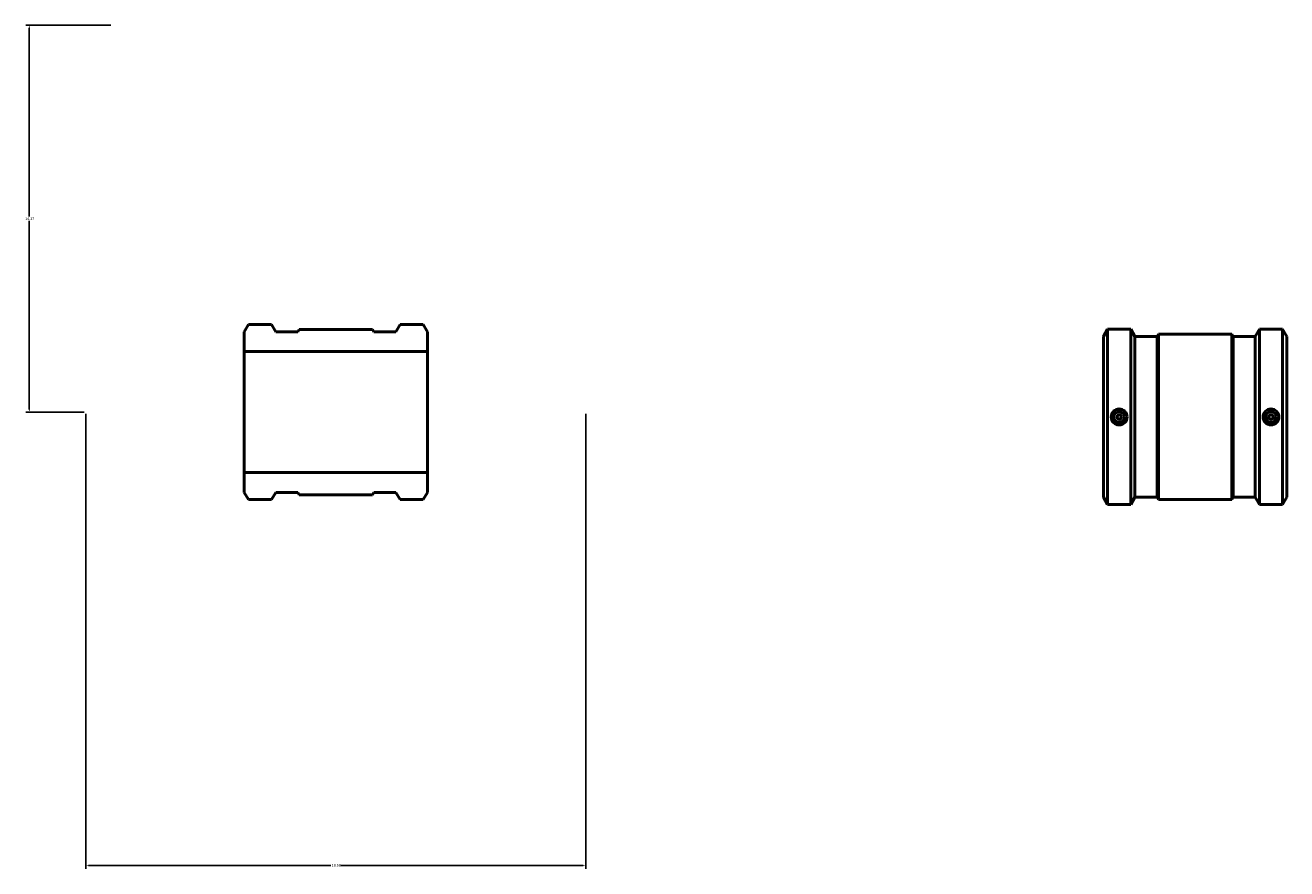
# Model space of a CAD drawing. Header units: inches. Extents: x -20.6 to 77.1, y -12.8 to 81.1.
# Tile 3 of 5: x -20.6 to 26.3, y 43.3 to 74.6. Entities that reach past the tile are written whole.
import ezdxf

# ---------------------------------------------------------------- set-up
doc = ezdxf.new("R2010")
doc.units = ezdxf.units.IN
doc.header["$MEASUREMENT"] = 0
doc.layers.add('Dimension (ANSI)', color=7, linetype='Continuous', lineweight=25)
doc.layers.add('Visible (ANSI)', color=7, linetype='Continuous', lineweight=50)
doc.styles.add('Note Text (ANSI)', font='tahoma.ttf')
doc.dimstyles.new('Default (ANSI)', dxfattribs={"dimtxt": 0.094488, "dimasz": 0.098425, "dimexe": 0.125, "dimexo": 0.0625, "dimgap": 0.031496, "dimtad": 0, "dimtih": 1, "dimtoh": 1, "dimrnd": 1e-08, "dimzin": 4, "dimdsep": 46, "dimtxsty": 'Note Text (ANSI)', "dimcen": 0.09, "dimdle": 0.393701, "dimclrd": 256, "dimclre": 256, "dimclrt": 5, "dimadec": 0, "dimazin": 1, "dimtfac": 1, "dimtofl": 0, "dimtmove": 0, "dimatfit": 3, "dimfxl": 1, "dimtolj": 1, "dimtzin": 4, "dimlwd": -1, "dimlwe": -1, "dimarcsym": 0})

# ---------------------------------------------------------------- blocks, each defined once
blk = doc.blocks.new('*D7')
at = {"layer": 'Defpoints', "color": 0, "transparency": 16777216}
for p in [(-18.345, 60.236), (0.235, 60.236), (0.235, 43.394)]:
    blk.add_point(p, dxfattribs=at)
at = {"layer": 'Dimension (ANSI)', "transparency": 16777216}
for p, q in [((-18.345, 60.174), (-18.345, 43.269)), ((0.235, 60.174), (0.235, 43.269)), ((-18.247, 43.394), (-9.239, 43.394)), ((0.136, 43.394), (-8.872, 43.394))]:
    blk.add_line(p, q, dxfattribs=at)
for points in [[(-18.247, 43.41), (-18.247, 43.378), (-18.345, 43.394)], [(0.136, 43.41), (0.136, 43.378), (0.235, 43.394)]]:
    blk.add_solid(points, dxfattribs=at)
at = {"layer": 'Dimension (ANSI)', "color": 5, "transparency": 16777216, "insert": (-9.207, 43.443), "char_height": 0.0945, "attachment_point": 1, "style": 'Note Text (ANSI)'}
blk.add_mtext('\\A1;18.58', dxfattribs=at)
blk = doc.blocks.new('*D8')
at = {"layer": 'Defpoints', "color": 0, "transparency": 16777216}
for p in [(-17.35, 74.606), (-20.441, 60.236), (-18.345, 60.236)]:
    blk.add_point(p, dxfattribs=at)
at = {"layer": 'Dimension (ANSI)', "transparency": 16777216}
for p, q in [((-17.412, 74.606), (-20.566, 74.606)), ((-20.441, 74.508), (-20.441, 67.502)), ((-20.441, 60.335), (-20.441, 67.341)), ((-18.408, 60.236), (-20.566, 60.236))]:
    blk.add_line(p, q, dxfattribs=at)
for points in [[(-20.457, 74.508), (-20.424, 74.508), (-20.441, 74.606)], [(-20.457, 60.335), (-20.424, 60.335), (-20.441, 60.236)]]:
    blk.add_solid(points, dxfattribs=at)
at = {"layer": 'Dimension (ANSI)', "color": 5, "transparency": 16777216, "insert": (-20.593, 67.47), "char_height": 0.0945, "attachment_point": 1, "style": 'Note Text (ANSI)'}
blk.add_mtext('\\A1;14.37', dxfattribs=at)

msp = doc.modelspace()

# ---------------------------------------------------------------- linework, layer by layer
at = {"layer": 'Visible (ANSI)'}
for p, q in [((-12.304, 63.491), (-12.46, 63.219)), ((-11.444, 63.491), (-12.304, 63.491)), ((-11.288, 63.219), (-11.444, 63.491)), ((-10.417, 63.306), (-10.467, 63.219)), ((-7.693, 63.306), (-10.417, 63.306)), ((-7.643, 63.219), (-7.693, 63.306)), ((-6.666, 63.491), (-6.823, 63.219)), ((-5.807, 63.491), (-6.666, 63.491)), ((-5.65, 63.219), (-5.807, 63.491)), ((19.457, 63.038), (19.613, 63.309)), ((19.613, 56.8), (19.613, 63.309)), ((19.613, 63.309), (20.473, 63.309)), ((20.473, 56.8), (20.473, 63.309)), ((20.629, 63.038), (20.473, 63.309)), ((25.094, 63.038), (25.251, 63.309)), ((25.251, 56.8), (25.251, 63.309)), ((25.251, 63.309), (26.11, 63.309)), ((26.11, 56.8), (26.11, 63.309)), ((26.267, 63.038), (26.11, 63.309)), ((-12.46, 63.219), (-12.46, 62.482)), ((-10.467, 63.219), (-11.288, 63.219)), ((-6.823, 63.219), (-7.643, 63.219)), ((-5.65, 62.482), (-5.65, 63.219)), ((19.457, 57.072), (19.457, 63.038)), ((20.629, 57.072), (20.629, 63.038)), ((20.629, 63.038), (21.45, 63.038)), ((21.45, 63.038), (21.5, 63.125)), ((21.45, 57.072), (21.45, 63.038)), ((21.5, 56.985), (21.5, 63.125)), ((21.5, 63.125), (24.224, 63.125)), ((24.224, 56.985), (24.224, 63.125)), ((24.274, 63.038), (24.224, 63.125)), ((24.274, 57.072), (24.274, 63.038)), ((24.274, 63.038), (25.094, 63.038)), ((25.094, 57.072), (25.094, 63.038)), ((26.267, 57.072), (26.267, 63.038)), ((-12.46, 62.482), (-5.65, 62.482)), ((-12.46, 57.99), (-12.46, 62.482)), ((-5.65, 57.99), (-5.65, 62.482)), ((-5.65, 57.99), (-12.46, 57.99)), ((-12.46, 57.99), (-12.46, 57.253)), ((-5.65, 57.253), (-5.65, 57.99)), ((-12.46, 57.253), (-12.304, 56.982)), ((-11.444, 56.982), (-11.288, 57.253)), ((-11.288, 57.253), (-10.467, 57.253)), ((-10.467, 57.253), (-10.417, 57.166)), ((-7.693, 57.166), (-7.643, 57.253)), ((-7.643, 57.253), (-6.823, 57.253)), ((-6.823, 57.253), (-6.666, 56.982)), ((-5.807, 56.982), (-5.65, 57.253)), ((-12.304, 56.982), (-11.444, 56.982)), ((-10.417, 57.166), (-7.693, 57.166)), ((-6.666, 56.982), (-5.807, 56.982)), ((19.457, 57.072), (19.613, 56.8)), ((19.613, 56.8), (20.473, 56.8)), ((20.629, 57.072), (20.473, 56.8)), ((20.629, 57.072), (21.45, 57.072)), ((21.45, 57.072), (21.5, 56.985)), ((21.5, 56.985), (24.224, 56.985)), ((24.274, 57.072), (24.224, 56.985)), ((24.274, 57.072), (25.094, 57.072)), ((25.094, 57.072), (25.251, 56.8)), ((25.251, 56.8), (26.11, 56.8)), ((26.267, 57.072), (26.11, 56.8))]:
    msp.add_line(p, q, dxfattribs=at)
for centre, radius in [((20.043, 60.055), 0.295), ((20.043, 60.055), 0.197), ((25.681, 60.055), 0.295), ((25.681, 60.055), 0.197)]:
    msp.add_circle(centre, radius, dxfattribs=at)
for points in [[(20.043, 59.976), (20.033, 59.976), (20.023, 59.978), (20.003, 59.986), (19.994, 59.992), (19.98, 60.006), (19.974, 60.015), (19.966, 60.034), (19.964, 60.045), (19.964, 60.065), (19.966, 60.075), (19.974, 60.095), (19.98, 60.103), (19.994, 60.117), (20.003, 60.124), (20.023, 60.132), (20.033, 60.134), (20.053, 60.134), (20.064, 60.132), (20.083, 60.124), (20.092, 60.117), (20.106, 60.103), (20.112, 60.095), (20.12, 60.075), (20.122, 60.065), (20.122, 60.045), (20.12, 60.034), (20.112, 60.015), (20.106, 60.006), (20.092, 59.992), (20.083, 59.986), (20.064, 59.978), (20.053, 59.976), (20.043, 59.976)], [(25.681, 60.134), (25.69, 60.134), (25.701, 60.132), (25.72, 60.124), (25.729, 60.117), (25.743, 60.103), (25.749, 60.095), (25.757, 60.075), (25.759, 60.065), (25.759, 60.045), (25.757, 60.034), (25.749, 60.015), (25.743, 60.006), (25.729, 59.992), (25.72, 59.986), (25.701, 59.978), (25.69, 59.976), (25.671, 59.976), (25.66, 59.978), (25.641, 59.986), (25.632, 59.992), (25.618, 60.006), (25.612, 60.015), (25.604, 60.034), (25.602, 60.045), (25.602, 60.065), (25.604, 60.075), (25.612, 60.095), (25.618, 60.103), (25.632, 60.117), (25.641, 60.124), (25.66, 60.132), (25.671, 60.134), (25.681, 60.134)]]:
    msp.add_open_spline(points, degree=3, knots=[-1.205448, -1.205448, -1.205448, -1.205448, -1.130107, -1.130107, -1.054767, -1.054767, -0.979426, -0.979426, -0.904086, -0.904086, -0.828745, -0.828745, -0.753405, -0.753405, -0.678064, -0.678064, -0.602724, -0.602724, -0.527383, -0.527383, -0.452043, -0.452043, -0.376702, -0.376702, -0.301362, -0.301362, -0.226021, -0.226021, -0.150681, -0.150681, -0.07534, -0.07534, 0, 0, 0, 0], dxfattribs=at)

# ---------------------------------------------------------------- dimensions: what is measured, and where the dimension line sits
at = {"layer": 'Dimension (ANSI)'}
dim = msp.add_linear_dim(base=(-20.441, 60.236), p1=(-17.35, 74.606), p2=(-18.345, 60.236), angle=90, dimstyle='Default (ANSI)', override={"dimgap": 0.031496, "dimdec": 2, "dimtol": 0, "dimlim": 0, "dimtp": 0, "dimtm": 0, "dimtdec": 2, "dimatfit": 1}, dxfattribs=at)
dim.commit()
dim.dimension.update_dxf_attribs({"geometry": '*D8', "text_midpoint": (-20.441, 67.421), "dimtype": 160})
dim = msp.add_linear_dim(base=(0.235, 43.394), p1=(-18.345, 60.236), p2=(0.235, 60.236), dimstyle='Default (ANSI)', override={"dimgap": 0.031496, "dimtih": 0, "dimtoh": 0, "dimdec": 2, "dimtol": 0, "dimlim": 0, "dimtp": 0, "dimtm": 0, "dimtdec": 2, "dimatfit": 1}, dxfattribs=at)
dim.commit()
dim.dimension.update_dxf_attribs({"geometry": '*D7', "text_midpoint": (-9.055, 43.394), "dimtype": 160})

doc.saveas('drawing.dxf')
